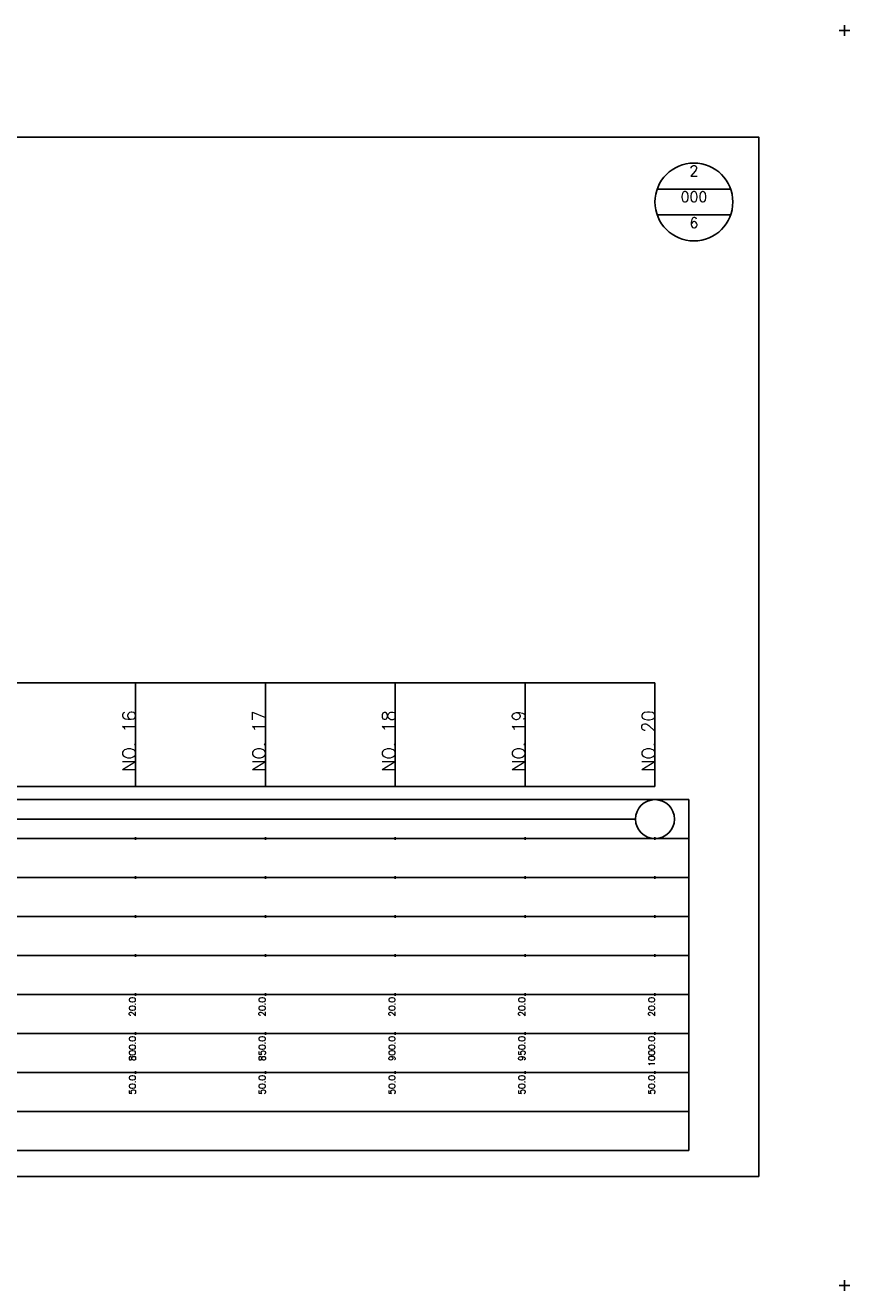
# Model space of a CAD drawing. Extents: x -504 to 685, y -2 to 968.
# Tile 5 of 5: x 367 to 685, y 481 to 968. Entities that reach past the tile are written whole.
import ezdxf
from ezdxf.enums import TextEntityAlignment as Align

# ---------------------------------------------------------------- set-up
doc = ezdxf.new("R2010")
doc.units = 0
doc.header["$LTSCALE"] = 5
for name, color, linetype in [('BOX', 5, 'CONTINUOUS'), ('DT1', 3, 'CONTINUOUS'), ('DT2', 6, 'CONTINUOUS'), ('LT1', 4, 'CONTINUOUS'), ('ST1', 7, 'CONTINUOUS')]:
    doc.layers.add(name, color=color, linetype=linetype)
doc.styles.add('GHS', font='ROMANS.shx', dxfattribs={"bigfont": 'GHS.shx'})

msp = doc.modelspace()

# ---------------------------------------------------------------- linework, layer by layer
at = {"layer": 'BOX'}
msp.add_lwpolyline([(50, 525), (650, 525), (650, 925), (50, 925), (50, 525)], dxfattribs=at)
at = {"layer": 'DT1'}
for p, q in [((410, 704.83), (410, 705.83)), ((460, 704.83), (460, 705.83)), ((510, 704.83), (510, 705.83)), ((560, 704.83), (560, 705.83)), ((610, 704.83), (610, 705.83))]:
    msp.add_line(p, q, dxfattribs=at)
at = {"layer": 'LT1'}
for p, q in [((410, 675), (410, 715)), ((460, 675), (460, 715)), ((510, 675), (510, 715)), ((560, 675), (560, 715)), ((610, 675), (610, 715)), ((110, 675), (610, 675)), ((410, 654.5), (410, 655.5)), ((460, 654.5), (460, 655.5)), ((510, 654.5), (510, 655.5)), ((560, 654.5), (560, 655.5)), ((610, 654.5), (610, 655.5)), ((410, 639.5), (410, 640.5)), ((460, 639.5), (460, 640.5)), ((510, 639.5), (510, 640.5)), ((560, 639.5), (560, 640.5)), ((610, 639.5), (610, 640.5)), ((410, 624.5), (410, 625.5)), ((460, 624.5), (460, 625.5)), ((510, 624.5), (510, 625.5)), ((560, 624.5), (560, 625.5)), ((610, 624.5), (610, 625.5)), ((410, 609.5), (410, 610.5)), ((460, 609.5), (460, 610.5)), ((510, 609.5), (510, 610.5)), ((560, 609.5), (560, 610.5)), ((610, 609.5), (610, 610.5)), ((410, 594.5), (410, 595.5)), ((460, 594.5), (460, 595.5)), ((510, 594.5), (510, 595.5)), ((560, 594.5), (560, 595.5)), ((610, 594.5), (610, 595.5)), ((410, 579.5), (410, 580.5)), ((460, 579.5), (460, 580.5)), ((510, 579.5), (510, 580.5)), ((560, 579.5), (560, 580.5)), ((610, 579.5), (610, 580.5)), ((410, 564.5), (410, 565.5)), ((460, 564.5), (460, 565.5)), ((510, 564.5), (510, 565.5)), ((560, 564.5), (560, 565.5)), ((610, 564.5), (610, 565.5))]:
    msp.add_line(p, q, dxfattribs=at)
msp.add_lwpolyline([(110, 715), (160, 715), (210, 715), (260, 715), (310, 715), (360, 715), (410, 715), (460, 715), (510, 715), (560, 715), (610, 715)], dxfattribs=at)
at = {"layer": 'ST1'}
for p, q in [((681, 966), (685, 966)), ((683, 964), (683, 968)), ((80, 670), (623, 670)), ((623, 535), (623, 670)), ((87.5, 655), (623, 655)), ((80, 640), (623, 640)), ((87.5, 625), (623, 625)), ((80, 610), (623, 610)), ((80, 595), (623, 595)), ((80, 580), (623, 580)), ((80, 565), (623, 565)), ((80, 550), (623, 550)), ((80, 535), (623, 535)), ((681, 483), (685, 483)), ((683, 481), (683, 485))]:
    msp.add_line(p, q, dxfattribs=at)
at = {"layer": 'ST1', "linetype": 'CONTINUOUS'}
for p, q in [((639.14, 905), (610.86, 905)), ((639.14, 895), (610.86, 895)), ((117.5, 662.5), (602.5, 662.5))]:
    msp.add_line(p, q, dxfattribs=at)
for centre, radius in [((625, 900), 15), ((610, 662.5), 7.5)]:
    msp.add_circle(centre, radius, dxfattribs=at)

# ---------------------------------------------------------------- texts
at = {"layer": 'DT1', "style": 'GHS'}
for s, height, p in [('NO. 16', 5, (410, 704.33)), ('NO. 17', 5, (460, 704.33)), ('NO. 18', 5, (510, 704.33)), ('NO. 19', 5, (560, 704.33)), ('NO. 20', 5, (610, 704.33)), (' 20.0', 2.5, (410, 594)), (' 20.0', 2.5, (460, 594)), (' 20.0', 2.5, (510, 594)), (' 20.0', 2.5, (560, 594)), (' 20.0', 2.5, (610, 594)), ('   800.0', 2.5, (410, 579)), ('   850.0', 2.5, (460, 579)), ('   900.0', 2.5, (510, 579)), ('   950.0', 2.5, (560, 579)), ('  1000.0', 2.5, (610, 579)), ('  50.0', 2.5, (410, 564)), ('  50.0', 2.5, (460, 564)), ('  50.0', 2.5, (510, 564)), ('  50.0', 2.5, (560, 564)), ('  50.0', 2.5, (610, 564))]:
    msp.add_text(s, height=height, rotation=90, dxfattribs=at).set_placement(p, align=Align.RIGHT)
at = {"layer": 'DT2', "linetype": 'CONTINUOUS', "style": 'GHS'}
for s, p in [('2', (625, 910)), ('000', (625, 900)), ('6', (625, 890))]:
    msp.add_text(s, height=4, dxfattribs=at).set_placement(p, align=Align.CENTER)

doc.saveas('drawing.dxf')
